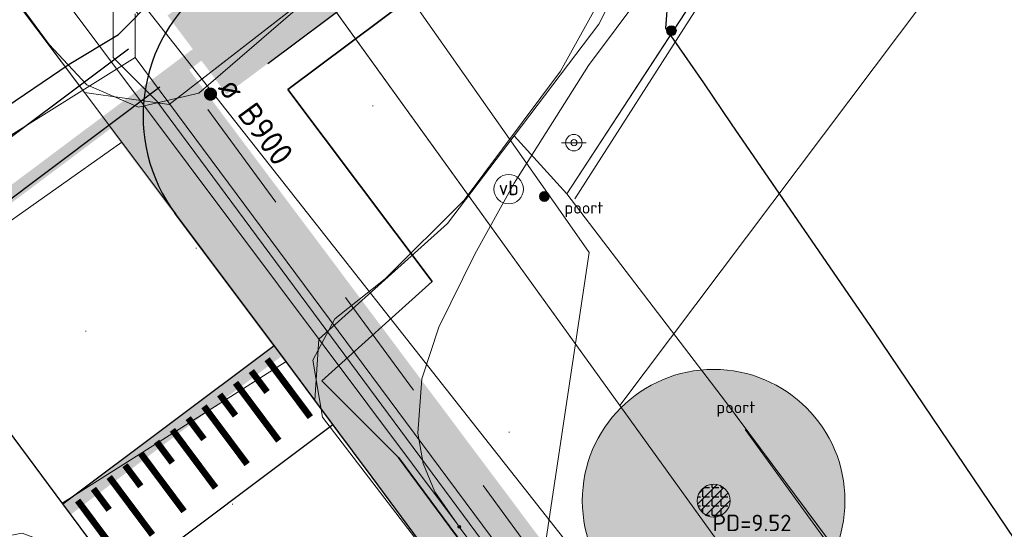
# Model space of a CAD drawing. Header units: metres. Extents: x 163628 to 167855, y 402678 to 405435.
# Tile 172 of 256: x 164804 to 164819, y 403551 to 403559. Entities that reach past the tile are written whole.
import ezdxf
from ezdxf.enums import TextEntityAlignment as Align

# ---------------------------------------------------------------- set-up
doc = ezdxf.new("R2010")
doc.units = ezdxf.units.M
doc.linetypes.add('X-CA190022.004-UO-KL_Wenstracé_v0.3$0$DASHED2', pattern=[0.375, 0.25, -0.125])
doc.linetypes.add('X-CA190022.004-UO-WHM_Riolering gemeente_NLCS_v0.2$0$RI-GWA', pattern=[18.45, 6, -1.8, 1.75, -1.8, 1.75, -1.8, 1.75, -1.8])
doc.layers.get('0').update_dxf_attribs({"lineweight": 25})
for name, color, linetype, lineweight in [('X-CA190022.004-UO-BBM_bebording bebakening markering_v0.4$0$VERKEERSBORDPAAL', 7, 'Continuous', 25), ('X-CA190022.004-UO-BGT_Ondergrond$0$GE_201_SHDHek_Lijn_GEM', 253, 'X-CA190022.004-UO-BGT_Ondergrond$0$Hekwerk', 9), ('X-CA190022.004-UO-BGT_Ondergrond$0$GE_261_OSHHek_Lijn_GEM', 253, 'X-CA190022.004-UO-BGT_Ondergrond$0$Hekwerk', 9), ('X-CA190022.004-UO-BGT_Ondergrond$0$GE_315_WGDRijbaanLokalewegverkeersdrempel_GEM', 253, 'Continuous', 9), ('X-CA190022.004-UO-BGT_Ondergrond$0$GE_316_WGDFietspad_Vlak_GEM', 253, 'Continuous', 9), ('X-CA190022.004-UO-BGT_Ondergrond$0$GE_367_OWGBerm_groenvoorziening_grasenk_GEM', 253, 'Continuous', 9), ('X-CA190022.004-UO-BGT_Ondergrond$0$GE_476_BTDGraslandagrarisch_Vlak_GEM', 253, 'Continuous', 9), ('X-CA190022.004-UO-BGT_Ondergrond$0$GE_814_BRDVerkeersbord_Punt_GEM', 253, 'Continuous', 9), ('X-CA190022.004-UO-DTM inmeting$0$B-WE-AL-AANPIJLING-T18', 246, 'Continuous', 0), ('X-CA190022.004-UO-DTM inmeting$0$B-WE-GR-BOOM-S', 246, 'Continuous', 0), ('X-CA190022.004-UO-DTM inmeting$0$B-WE-IE-MEUBILAIR_WEGMEUBILAIR-S', 246, 'Continuous', 0), ('X-CA190022.004-UO-DTM inmeting$0$B-WE-IE-TERREINAFSCHEIDING_KUNSTMATIG_RASTERHEKWERK-G', 246, 'X-CA190022.004-UO-DTM inmeting$0$IE-TERREINAFSCHEIDING-KUNSTMATIG-OPEN', 0), ('X-CA190022.004-UO-DTM inmeting$0$B-WE-OG-HOOGTEPUNT-S', 246, 'Continuous', 0), ('X-CA190022.004-UO-DTM inmeting$0$B-WE-RI-PUTDEKSELHOOGTE-T25', 246, 'Continuous', 0), ('X-CA190022.004-UO-DTM inmeting$0$B-WE-VH-VERHARDING_ASFALT-G', 246, 'Continuous', 0), ('X-CA190022.004-UO-DWM_Snelfietsroute$0$N-WE-GW-BERM-G', 125, 'Continuous', 25), ('X-CA190022.004-UO-DWM_Snelfietsroute$0$N-WE-VH-DREMPEL-G', 125, 'Continuous', 25), ('X-CA190022.004-UO-DWM_Snelfietsroute$0$N-WE-VH-KANTVERHARDING-G', 125, 'Continuous', 25), ('X-CA190022.004-UO-DWM_Snelfietsroute$0$N-WE-VW-MARKERING_DWARS_DRIEHOEK_5050-G', 125, 'X-CA190022.004-UO-DWM_Snelfietsroute$0$VW-HAAIETAND50-L-N', 25), ('X-CA190022.004-UO-DWM_Snelfietsroute$0$N-WE-VW-MARKERING_DWARS_OVERSTEEK_BLOKSTREEP50-G', 125, 'X-CA190022.004-UO-DWM_Snelfietsroute$0$VW-BLOK50-N', 25), ('X-CA190022.004-UO-DWM_Snelfietsroute$0$N-WE-VW-MARKERING_LANGS_STREEP_DOORGETROKKEN DREMPEL_010-G', 125, 'Continuous', 25), ('X-CA190022.004-UO-GZM_Werkgrens_v0.1$0$N-WE-KG-GRENS_SYSTEEMGRENS-G', 7, 'X-CA190022.004-UO-GZM_Werkgrens_v0.1$0$KG-OG', 35), ('X-CA190022.004-UO-KAD_Percelen$0$B-WE-KG-GRENS_PERCEEL-GV', 150, 'Continuous', 9), ('X-CA190022.004-UO-KL_Wenstracé_v0.3$0$N-OI-KL-ET_LS_MANTELBUIS-G', 60, 'X-CA190022.004-UO-KL_Wenstracé_v0.3$0$DASHED2', 35), ('X-CA190022.004-UO-WHM_Riolering gemeente - drukleidingen_v0.1$0$Riool_onder_druk_asbestcement_leidingen_450_hgml', 214, 'X-CA190022.004-UO-WHM_Riolering gemeente - drukleidingen_v0.1$0$1-200 PERSLEIDING', 25), ('X-CA190022.004-UO-WHM_Riolering gemeente - drukleidingen_v0.1$0$Riool_onder_druk_pvc_leidingen_400_hgml', 214, 'X-CA190022.004-UO-WHM_Riolering gemeente - drukleidingen_v0.1$0$1-200 PERSLEIDING', 25), ('X-CA190022.004-UO-WHM_Riolering gemeente_NLCS_v0.2$0$B-WE-RI-DIAMETER-T18', 214, 'Continuous', 15), ('X-CA190022.004-UO-WHM_Riolering gemeente_NLCS_v0.2$0$B-WE-RI-GWA_TRANSPORTLEIDING-G', 214, 'X-CA190022.004-UO-WHM_Riolering gemeente_NLCS_v0.2$0$RI-GWA', 15)]:
    doc.layers.add(name, color=color, linetype=linetype, lineweight=lineweight)
doc.layers.add('X-CA190022.004-UO-DTM inmeting$0$X-XX-AL-MEETPUNT-S', color=246, linetype='Continuous', lineweight=0, plot=False)
doc.layers.add('X-CA190022.004-UO-DWM_Beplanting$0$B-WE-GR-BOOM-S AFKOMSTIG UIT DTM_v0.4', color=252, linetype='Continuous')
doc.layers.add('X-CA190022.004-UO-DWM_Beplanting$0$N-GV-GR-GRAS-A-200', color=7, linetype='Continuous')
for name, color, linetype, lineweight, transparency in [('X-CA190022.004-UO-KL_Wenstracé_v0.3$0$N-WE-KL-TRACE_WENSTRACE-G 1.5m', 24, 'Continuous', 35, 0.6), ('X-CA190022.004-UO-KLIC$0$B-OI-KL-DATA_KPN_0000546663_VECT_19O042616-G', 42, 'X-CA190022.004-UO-KLIC$0$1-200 TELEFONIE-KPN', 0, 0.25), ('X-CA190022.004-UO-KLIC$0$B-OI-KL-DATA_ZIGGO BV_0000546674_VECT_19O042616-G', 42, 'X-CA190022.004-UO-KLIC$0$1-200 ZIGGO', 0, 0.25), ('X-CA190022.004-UO-KLIC$0$B-OI-KL-WATER_BW_0000551269_VECT_19O042616-G', 42, 'X-CA190022.004-UO-KLIC$0$1-200 WATERLEIDING', 0, 0.25), ('X-CA190022.004-UO-KLIC$0$B-WE-KL-ET_LS-G', 42, 'X-CA190022.004-UO-KLIC$0$1-200 LAAGSPANNING', 0, 0.25), ('X-CA190022.004-UO-KLIC$0$B-WE-KL-ET_LS_HULPSTUK-S', 42, 'X-CA190022.004-UO-KLIC$0$1-200 LAAGSPANNING', 0, 0.25), ('X-CA190022.004-UO-KLIC$0$B-WE-KL-ET_LS_KABELBED-G', 42, 'X-CA190022.004-UO-KLIC$0$1-200 LAAGSPANNING', 0, 0.25), ('X-CA190022.004-UO-KLIC$0$B-WE-KL-GAS_LD-G', 42, 'X-CA190022.004-UO-KLIC$0$1-200 GASLEIDING LAGE DRUK', 0, 0.25), ('X-CA190022.004-UO-KLIC$0$B-WE-KL-GAS_LD_MANTELBUIS-G', 42, 'X-CA190022.004-UO-KLIC$0$1-200 GASLEIDING LAGE DRUK', 0, 0.25)]:
    doc.layers.add(name, color=color, linetype=linetype, lineweight=lineweight, transparency=transparency)
doc.styles.add('X-CA190022.004-UO-BGT_Ondergrond$0$NLCS-ISO', font='NLCS-ISO.ttf')
doc.styles.add('X-CA190022.004-UO-DTM inmeting$0$NLCS-ISO', font='isocpeur.ttf', dxfattribs={"height": 2.5})
doc.styles.add('X-CA190022.004-UO-KLIC$0$NLCS-ISO', font='NLCS-ISO.ttf')
doc.styles.add('X-CA190022.004-UO-WHM_Riolering gemeente - drukleidingen_v0.1$0$NLCS-ISO', font='NLCS-ISO.ttf')
doc.styles.add('X-CA190022.004-UO-WHM_Riolering gemeente_NLCS_v0.2$0$NLCS-ISO-M200-T18', font='NLCS-ISO.ttf', dxfattribs={"height": 0.36})
doc.linetypes.add('X-CA190022.004-UO-BGT_Ondergrond$0$Hekwerk', pattern='A,5,-1.5,[2,dgnlstyle-Veghel.shx,S=0.007937,R=0,X=0,Y=0],-1.5', length=8)
doc.linetypes.add('X-CA190022.004-UO-DTM inmeting$0$IE-TERREINAFSCHEIDING-KUNSTMATIG-OPEN', pattern='A,7,-1.5,[67,NLCS.SHX,S=0.75,R=0,X=0,Y=0],-1.5', length=10)
doc.linetypes.add('X-CA190022.004-UO-DWM_Snelfietsroute$0$VW-BLOK50-N', pattern='A,0,-0.5,[148,NLCS.SHX,S=1,R=0,X=-0.5,Y=0],-0.5', length=1)
doc.linetypes.add('X-CA190022.004-UO-DWM_Snelfietsroute$0$VW-HAAIETAND50-L-N', pattern='A,0,-0.5,[150,NLCS.SHX,S=1,R=0,X=-0.625,Y=-0.25],-0.5', length=1)
doc.linetypes.add('X-CA190022.004-UO-GZM_Werkgrens_v0.1$0$KG-OG', pattern='A,5.5,-1.5,[2,NLCS.SHX,S=0.5,R=0,X=0,Y=0],-1.5', length=8.5)
doc.linetypes.add('X-CA190022.004-UO-KLIC$0$1-200 GASLEIDING LAGE DRUK', pattern='A,1.5,-0.6,["GAS LD",X-CA190022.004-UO-KLIC$0$NLCS-ISO,S=0.24,R=0,X=-0.5,Y=-0.12],-0.7', length=2.8)
doc.linetypes.add('X-CA190022.004-UO-KLIC$0$1-200 LAAGSPANNING', pattern='A,1.5,-0.6,["LS",X-CA190022.004-UO-KLIC$0$NLCS-ISO,S=0.24,R=0,X=-0.45,Y=-0.12],-0.05', length=2.15)
doc.linetypes.add('X-CA190022.004-UO-KLIC$0$1-200 TELEFONIE-KPN', pattern='A,1.5,-0.6,["KPN",X-CA190022.004-UO-KLIC$0$NLCS-ISO,S=0.24,R=0,X=-0.5,Y=-0.12],-0.3', length=2.4)
doc.linetypes.add('X-CA190022.004-UO-KLIC$0$1-200 WATERLEIDING', pattern='A,1.5,-0.6,["WATER",X-CA190022.004-UO-KLIC$0$NLCS-ISO,S=0.24,R=0,X=-0.5,Y=-0.12],-0.65', length=2.75)
doc.linetypes.add('X-CA190022.004-UO-KLIC$0$1-200 ZIGGO', pattern='A,1.5,-0.6,["ZIGGO",X-CA190022.004-UO-KLIC$0$NLCS-ISO,S=0.24,R=0,X=-0.5,Y=-0.12],-0.5', length=2.6)
doc.linetypes.add('X-CA190022.004-UO-WHM_Riolering gemeente - drukleidingen_v0.1$0$1-200 PERSLEIDING', pattern='A,1.5,-0.6,["PERS",X-CA190022.004-UO-WHM_Riolering gemeente - drukleidingen_v0.1$0$NLCS-ISO,S=0.24,R=0,X=-0.5,Y=-0.12],-0.65', length=2.75)

# ---------------------------------------------------------------- blocks, each defined once
blk = doc.blocks.new('X-CA190022.004-UO-BGT_Ondergrond$0$SIE-WEG_PAAL_VERKEERSBORD-SO')
at = {"linetype": 'ByBlock', "lineweight": 18}
blk.add_circle((0, 0), 1.5, dxfattribs=at)
at = {"linetype": 'ByBlock', "lineweight": 18, "style": 'X-CA190022.004-UO-BGT_Ondergrond$0$NLCS-ISO'}
blk.add_text('vb', height=1.5, dxfattribs=at).set_placement((0, 0.132), align=Align.MIDDLE_CENTER)
blk = doc.blocks.new('X-CA190022.004-UO-BGT_Ondergrond$0$IMGEOVerkeersbord')
at = {"xscale": 5, "yscale": 5, "zscale": 5}
blk.add_blockref('X-CA190022.004-UO-BGT_Ondergrond$0$SIE-WEG_PAAL_VERKEERSBORD-SO', (0, 0), dxfattribs=at)
blk = doc.blocks.new('X-CA190022.004-UO-DTM inmeting$0$punt')
at = {"color": 0, "lineweight": -2}
blk.add_line((0, 0), (0, 0), dxfattribs=at)
blk = doc.blocks.new('X-CA190022.004-UO-DTM inmeting$0$SOG-HOOGTEPUNT-SO')
for p, q in [((-0.5, 0), (0.5, 0)), ((0, 0.5), (0, -0.5))]:
    blk.add_line(p, q)
blk = doc.blocks.new('X-CA190022.004-UO-DTM inmeting$0$boom')
h = blk.add_hatch()
h.set_pattern_fill('ANSI31', color=256, scale=0.13)
h.paths.add_polyline_path([(-1, 0, 1), (1, 0, 1)])
blk.add_circle((0, 0), 1)
blk = doc.blocks.new('X-CA190022.004-UO-DTM inmeting$0$SIE-WEG_PAAL_ALGEMEEN_TYPE_01')
h = blk.add_hatch(color=256)
edge = h.paths.add_edge_path()
edge.add_arc((0, 0), 0.188, 0, 360)
at = {"ltscale": 0.5}
blk.add_circle((0, 0), 0.188, dxfattribs=at)
blk = doc.blocks.new('X-CA190022.004-UO-DTM inmeting$0$SIE-WEG_VERKEERSBORD_PAAL')
blk.add_line((-0.3, 0), (0.3, 0))
for radius in [0.2, 0.0745]:
    blk.add_circle((0, 0), radius)
at = {"style": 'X-CA190022.004-UO-DTM inmeting$0$NLCS-ISO'}
blk.add_attdef('VERKEERSBORD', (0.2, 0.202), '', height=0.4, dxfattribs=at)
blk = doc.blocks.new('X-CA190022.004-UO-KLIC$0$SKL-WTB_HULP_MOF-SO')
at = {"linetype": 'ByBlock', "lineweight": 18}
h = blk.add_hatch(color=0, dxfattribs=at)
h.dxf.hatch_style = 1
h.paths.add_polyline_path([(-0.5625, 0, 1), (0.5625, 0, 1)])
at = {"color": 0, "linetype": 'ByBlock', "lineweight": 18}
blk.add_circle((0, 0), 0.5625, dxfattribs=at)
at = {"color": 0, "linetype": 'ByBlock', "lineweight": 18, "style": 'X-CA190022.004-UO-KLIC$0$NLCS-ISO', "flags": 1}
for tag, p in [('TYPE', (1.5, 0)), ('OMSCHRIJVING', (1.5, -3)), ('LABEL', (1.5, -1.5))]:
    blk.add_attdef(tag, p, '', height=1, dxfattribs=at)
blk = doc.blocks.new('X-CA190022.004-UO-DWM_Beplanting$0$SGR-BOOM_01-SO')
at = {"linetype": 'ByBlock', "lineweight": 18}
h = blk.add_hatch(color=0, dxfattribs=at)
h.dxf.hatch_style = 1
edge = h.paths.add_edge_path()
edge.add_arc((0, 0), 0.25, 0, 360)
at = {"color": 0, "linetype": 'ByBlock', "lineweight": 18}
for radius in [2, 0.25]:
    blk.add_circle((0, 0), radius, dxfattribs=at)
blk = doc.blocks.new('X-CA190022.004-UO-DWM_Beplanting$0$IMGEOBoom')
at = {"transparency": 33554457}
h = blk.add_hatch(color=256, dxfattribs=at)
h.dxf.hatch_style = 1
edge = h.paths.add_edge_path()
edge.add_arc((0, 0), 100, 0, 360)
edge = h.paths.add_edge_path(flags=17)
edge.add_arc((0, 0), 12.5, 0, 360)
h = blk.add_hatch()
h.set_pattern_fill('ANGLE', color=256)
h.set_pattern_definition([(0, (0, 0), (0, 6.985), [5.08, -1.905]), (90, (0, 0), (-6.985, 4e-16), [5.08, -1.905])])
edge = h.paths.add_edge_path(flags=17)
edge.add_arc((0, 0), 12.5, 0, 360)
at = {"layer": 'X-CA190022.004-UO-DWM_Beplanting$0$N-GV-GR-GRAS-A-200'}
h = blk.add_hatch(color=256, dxfattribs=at)
h.dxf.hatch_style = 1
edge = h.paths.add_edge_path(flags=17)
edge.add_arc((0, 0), 12.5, 0, 360)
at = {"xscale": 50, "yscale": 50, "zscale": 50}
blk.add_blockref('X-CA190022.004-UO-DWM_Beplanting$0$SGR-BOOM_01-SO', (0, 0), dxfattribs=at)
blk = doc.blocks.new('X-CA190022.004-UO-BBM_bebording bebakening markering_v0.4$0$_Dot')
at = {"color": 0, "linetype": 'ByBlock', "const_width": 0.5}
blk.add_lwpolyline([(-0.25, 0, 1), (0.25, 0, 1)], format="xyb", close=True, dxfattribs=at)

msp = doc.modelspace()

# ---------------------------------------------------------------- linework, layer by layer
at = {"layer": 'X-CA190022.004-UO-BGT_Ondergrond$0$GE_201_SHDHek_Lijn_GEM'}
for p, q in [((164814.494, 403553.261), (164812.075, 403556.422)), ((164816.43, 403550.653), (164814.494, 403553.261))]:
    msp.add_line(p, q, dxfattribs=at)
at = {"layer": 'X-CA190022.004-UO-BGT_Ondergrond$0$GE_261_OSHHek_Lijn_GEM'}
msp.add_line((164812.075, 403556.422), (164815.7, 403561.975), dxfattribs=at)
at = {"layer": 'X-CA190022.004-UO-BGT_Ondergrond$0$GE_315_WGDRijbaanLokalewegverkeersdrempel_GEM', "flags": 128}
for points in [[(164804.732, 403557.966), (164805.297, 403557.211), (164802.021, 403554.894), (164801.464, 403555.641), (164800.46, 403556.99), (164799.789, 403557.922), (164803.063, 403560.189), (164804.732, 403557.966)], [(164805.297, 403557.211), (164807.802, 403553.866), (164804.392, 403551.712), (164802.021, 403554.894), (164805.297, 403557.211)], [(164808.24, 403553.281), (164809.934, 403550.997), (164806.751, 403548.547), (164805.104, 403550.757), (164804.392, 403551.712), (164807.802, 403553.866), (164808.24, 403553.281)]]:
    msp.add_lwpolyline(points, dxfattribs=at)
at = {"layer": 'X-CA190022.004-UO-BGT_Ondergrond$0$GE_316_WGDFietspad_Vlak_GEM', "flags": 128}
for points in [[(164815.79, 403566.84), (164814.789, 403563.951), (164814.07, 403562.025), (164812.565, 403559.008), (164811.274, 403557.307), (164810.26, 403555.972), (164808.297, 403554.21), (164808.24, 403553.281), (164807.802, 403553.866), (164805.297, 403557.211), (164804.732, 403557.966), (164806.021, 403557.782), (164809.528, 403560.51)], [(164777.48, 403551.59), (164785.18, 403548.901), (164787.88, 403548.37), (164790.83, 403549), (164797.385, 403552.065), (164798.83, 403552.74), (164801.326, 403554.448), (164801.464, 403555.641), (164802.021, 403554.894), (164804.392, 403551.712), (164805.104, 403550.757), (164803.782, 403551.252), (164803.21, 403551.146), (164798.777, 403549.092), (164797.942, 403548.705), (164793.738, 403546.45)]]:
    msp.add_lwpolyline(points, dxfattribs=at)
at = {"layer": 'X-CA190022.004-UO-BGT_Ondergrond$0$GE_367_OWGBerm_groenvoorziening_grasenk_GEM', "flags": 128}
for points in [[(164809.528, 403560.51), (164806.021, 403557.782), (164804.732, 403557.966), (164803.063, 403560.189), (164802.426, 403561.037), (164802.303, 403561.201), (164794.593, 403571.459), (164796.779, 403572.731), (164801.128, 403568.949), (164807.319, 403571.87), (164807.843, 403570.785), (164810.586, 403572.108), (164810.297, 403572.708), (164815.446, 403575.376), (164818.198, 403577.726), (164824.741, 403582.424), (164845.508, 403592.191), (164892.802, 403614.747), (164932.953, 403634.789), (165023.639, 403678.975)], [(164894.042, 403607.59), (164853.84, 403588.034), (164832.047, 403577.565), (164822.431, 403572.962), (164815.7, 403561.975), (164812.075, 403556.422), (164811.274, 403557.307), (164812.565, 403559.008), (164814.07, 403562.025), (164814.789, 403563.951), (164815.79, 403566.84), (164816.034, 403567.544), (164816.352, 403568.462)], [(164839.612, 403510.857), (164811.257, 403549.212), (164810.555, 403550.158), (164809.934, 403550.997), (164808.24, 403553.281), (164808.297, 403554.21), (164810.26, 403555.972), (164811.274, 403557.307), (164812.075, 403556.422), (164814.494, 403553.261), (164816.43, 403550.653), (164815.615, 403550.561)]]:
    msp.add_lwpolyline(points, dxfattribs=at)
at = {"layer": 'X-CA190022.004-UO-BGT_Ondergrond$0$GE_476_BTDGraslandagrarisch_Vlak_GEM', "flags": 128}
msp.add_lwpolyline([(164835.006, 403525.555), (164824.925, 403539.208), (164816.43, 403550.653), (164814.494, 403553.261), (164812.075, 403556.422), (164815.7, 403561.975), (164822.431, 403572.962)], dxfattribs=at)
at = {"layer": 'X-CA190022.004-UO-DTM inmeting$0$B-WE-IE-TERREINAFSCHEIDING_KUNSTMATIG_RASTERHEKWERK-G'}
for p, q in [((164814.099, 403559.322, 9.594), (164812.197, 403556.344, 9.616)), ((164814.791, 403552.831, 9.374), (164816.313, 403550.738, 9.089))]:
    msp.add_line(p, q, dxfattribs=at)
at = {"layer": 'X-CA190022.004-UO-DTM inmeting$0$B-WE-VH-VERHARDING_ASFALT-G'}
for points in [[(164792.992, 403573.977, 10.108), (164795.304, 403570.621, 10.016), (164798.532, 403566.291, 9.867), (164801.815, 403561.922, 9.769), (164804.19, 403558.695, 9.703), (164804.768, 403558.082, 9.692), (164805.552, 403557.743, 9.674), (164806.47, 403557.954, 9.648), (164808.382, 403559.604, 9.595), (164809.36, 403560.511, 9.573), (164811.295, 403564.07, 9.523), (164812.717, 403568.558, 9.471)], [(164816.604, 403541.988, 9.39), (164811.887, 403548.411, 9.533), (164808.355, 403553.021, 9.627), (164808.206, 403553.888, 9.631), (164808.545, 403554.52, 9.624), (164809.311, 403555.128, 9.616), (164810.51, 403556.327, 9.595), (164811.979, 403558.293, 9.587), (164814.372, 403562.603, 9.551), (164816.062, 403567.497, 9.508)]]:
    msp.add_polyline3d(points, dxfattribs=at)
at = {"layer": 'X-CA190022.004-UO-DWM_Snelfietsroute$0$N-WE-GW-BERM-G', "flags": 128}
msp.add_lwpolyline([(164807.522, 403558.409), (164809.535, 403559.916, 0.087199), (164816.289, 403567.107, -0.136189), (164824.934, 403574.689), (164897.734, 403609.791), (164930.876, 403625.771), (165054.566, 403685.411), (165122.939, 403718.377), (165180.277, 403745.695, -0.027628), (165182.474, 403746.596), (165187.245, 403749.496)], format="xyb", dxfattribs=at)
at = {"layer": 'X-CA190022.004-UO-DWM_Snelfietsroute$0$N-WE-VH-DREMPEL-G', "flags": 128}
for points in [[(164804.402, 403551.699), (164807.617, 403554.113)], [(164805.298, 403550.497), (164808.514, 403552.911)]]:
    msp.add_lwpolyline(points, dxfattribs=at)
at = {"layer": 'X-CA190022.004-UO-DWM_Snelfietsroute$0$N-WE-VH-KANTVERHARDING-G', "flags": 128}
msp.add_lwpolyline([(164810.555, 403550.158), (164809.11, 403552.108), (164808.514, 403552.911), (164807.802, 403553.866), (164806.107, 403556.13)], dxfattribs=at)
msp.add_lwpolyline([(164807.381, 403547.69), (164804.402, 403551.699), (164802.911, 403553.699, 0.414918), (164799.408, 403554.206), (164798.266, 403553.351), (164797.887, 403553.073), (164796.999, 403552.458), (164796.088, 403551.88), (164795.153, 403551.338), (164794.198, 403550.834), (164793.224, 403550.369)], format="xyb", dxfattribs=at)
at = {"layer": 'X-CA190022.004-UO-DWM_Snelfietsroute$0$N-WE-VH-KANTVERHARDING-G'}
msp.add_arc((164808.122, 403557.609), 2.5, 126.8287, 216.824, dxfattribs=at)
at = {"layer": 'X-CA190022.004-UO-DWM_Snelfietsroute$0$N-WE-VW-MARKERING_DWARS_DRIEHOEK_5050-G', "flags": 128}
msp.add_lwpolyline([(164803.378, 403556.18), (164805.878, 403558.052)], dxfattribs=at)
at = {"layer": 'X-CA190022.004-UO-DWM_Snelfietsroute$0$N-WE-VW-MARKERING_DWARS_OVERSTEEK_BLOKSTREEP50-G', "flags": 128}
msp.add_lwpolyline([(164800.389, 403554.879), (164805.398, 403558.63)], dxfattribs=at)
at = {"layer": 'X-CA190022.004-UO-DWM_Snelfietsroute$0$N-WE-VW-MARKERING_LANGS_STREEP_DOORGETROKKEN DREMPEL_010-G', "flags": 128}
for points, const_width in [([(164804.461, 403551.619), (164807.677, 403554.033)], 0.2), ([(164807.512, 403553.903), (164808.17, 403553.021)], 0.1), ([(164807.271, 403553.723), (164807.511, 403553.403)], 0.1), ([(164807.031, 403553.544), (164807.689, 403552.663)], 0.1), ([(164806.79, 403553.365), (164807.03, 403553.044)], 0.1), ([(164806.55, 403553.185), (164807.208, 403552.304)], 0.1), ([(164806.309, 403553.006), (164806.549, 403552.685)], 0.1), ([(164806.069, 403552.827), (164806.727, 403551.945)], 0.1), ([(164805.828, 403552.647), (164806.068, 403552.327)], 0.1), ([(164805.588, 403552.468), (164806.246, 403551.587)], 0.1), ([(164805.347, 403552.289), (164805.587, 403551.968)], 0.1), ([(164805.107, 403552.109), (164805.765, 403551.228)], 0.1), ([(164804.866, 403551.93), (164805.106, 403551.609)], 0.1), ([(164804.626, 403551.751), (164805.284, 403550.869)], 0.1)]:
    msp.add_lwpolyline(points, dxfattribs=dict(at, const_width=const_width))
at = {"layer": 'X-CA190022.004-UO-GZM_Werkgrens_v0.1$0$N-WE-KG-GRENS_SYSTEEMGRENS-G', "ltscale": 0.2, "flags": 128}
msp.add_lwpolyline([(164202.447, 403276.261, -0.007014), (164204.684, 403278.194), (164207.732, 403280.631), (164216.351, 403287.471), (164219.004, 403289.434), (164219.375, 403289.729), (164237.184, 403303.185), (164244.587, 403308.605), (164248.73, 403311.638), (164253.977, 403315.367), (164261.175, 403320.48), (164269.682, 403326.324), (164277.478, 403331.538), (164300.139, 403346.153), (164322.964, 403359.926), (164334.073, 403366.292), (164351.665, 403375.797), (164373.742, 403387.55), (164399.95, 403400.464), (164429.28, 403414.743), (164430.124, 403415.141), (164430.948, 403415.506), (164431.777, 403415.846), (164432.615, 403416.161), (164433.462, 403416.453), (164434.316, 403416.72), (164435.176, 403416.962), (164436.043, 403417.179), (164436.306, 403417.259, -0.099821), (164451.982, 403417.179, 0.131087), (164471.53, 403420.948), (164482.533, 403426.243), (164490.693, 403418.8), (164492.586, 403419.707), (164495.404, 403416.53, -0.0101), (164498.074, 403413.536), (164499.385, 403412.005), (164502.276, 403408.653), (164509.274, 403412.948), (164511.768, 403416.461), (164509.186, 403420.201, -0.175036), (164509.321, 403422.135, -0.180129), (164510.517, 403423.431), (164518.825, 403427.315), (164545.03, 403439.927), (164571.695, 403452.754), (164577.955, 403456.064), (164591.472, 403464.142), (164595.446, 403466.159), (164599.431, 403468.182), (164600.854, 403468.863), (164605.94, 403471.242), (164622.016, 403477.758), (164627.273, 403479.889), (164631.947, 403481.905), (164633.267, 403482.539, 0.084778), (164642.609, 403485.38), (164759.332, 403541.386), (164770.974, 403544.815), (164773.272, 403545.397), (164787.887, 403542.29), (164789.899, 403542.38), (164793.252, 403543.048), (164800.24, 403546.814), (164803.671, 403549.366), (164804.774, 403550.36), (164806.983, 403547.387), (164807.907, 403546.199), (164811.87, 403549.281), (164810.953, 403550.46), (164809.512, 403552.406), (164808.343, 403553.575), (164810.024, 403555.089), (164807.827, 403558.012), (164809.834, 403559.516, 0.087199), (164816.707, 403566.833, -0.136189), (164825.151, 403574.239), (164897.952, 403609.34), (164931.093, 403625.32), (165054.784, 403684.96), (165123.155, 403717.926), (165148.566, 403730.033), (165175.654, 403740.478), (165188.146, 403744.824), (165187.632, 403748.092), (165185.258, 403754.932), (165180.038, 403753.689, 0.027846), (165177.051, 403752.466), (165119.698, 403725.141), (165051.309, 403692.167), (164927.618, 403632.527), (164894.477, 403616.547), (164821.676, 403581.445, 0.136189), (164810.016, 403571.218, -0.087199), (164805.039, 403565.919), (164803.02, 403564.408), (164799.415, 403569.204), (164798.615, 403568.604), (164797.815, 403568.006), (164797.216, 403568.806), (164793.371, 403565.926), (164793.97, 403565.126), (164792.376, 403563.932), (164795.885, 403559.064, -0.201548), (164780.097, 403554.057, 0.075656), (164771.169, 403553.982, -0.009755), (164764.075, 403552.536), (164754.286, 403547.799), (164747.474, 403544.606), (164708.34, 403525.583), (164686.218, 403515.365), (164675.148, 403509.865), (164663.524, 403504.258), (164644.327, 403495.071), (164639.493, 403492.723), (164638.201, 403492.127, -0.201818), (164621.846, 403491.8, 0.209498), (164598.58, 403490.973), (164556.157, 403470.566), (164536.299, 403461.008), (164516.318, 403451.408), (164508.232, 403447.512), (164500.187, 403443.642), (164497.203, 403443.008), (164495.09, 403442.274, 0.130794), (164492.913, 403444.811), (164488.435, 403447.885), (164494.899, 403449.835), (164490.315, 403452.233), (164484.484, 403450.597, -0.076427), (164479.748, 403454.723), (164478.799, 403455.857), (164474.918, 403452.962), (164457.343, 403473.566), (164451.257, 403468.374), (164465.519, 403451.653, -0.484297), (164464.817, 403448.113), (164461.416, 403446.394), (164463.893, 403441.77), (164464.916, 403439.614), (164433.017, 403424.683, 0.05166), (164425.3, 403421.703), (164396.431, 403407.648), (164370.094, 403394.67), (164347.884, 403382.848), (164330.182, 403373.283), (164318.908, 403366.822), (164295.903, 403352.941), (164273.086, 403338.225), (164265.193, 403332.947), (164256.594, 403327.039), (164249.344, 403321.888), (164244.05, 403318.127), (164239.86, 403315.06), (164232.409, 403309.604), (164214.476, 403296.054), (164201.289, 403285.589, 0.012131), (164197.414, 403282.357)], format="xyb", close=True, dxfattribs=at)
at = {"layer": 'X-CA190022.004-UO-KAD_Percelen$0$B-WE-KG-GRENS_PERCEEL-GV', "flags": 128}
for points in [[(164812.884, 403553.196), (164817.529, 403559.372), (164818.291, 403564.405), (164819.546, 403567.881), (164822.987, 403573.331), (164900.08, 403610.457), (164894.973, 403617.537), (164799.538, 403571.715)], [(164819.546, 403567.881), (164818.291, 403564.405), (164817.529, 403559.372), (164812.884, 403553.196), (164819.424, 403544.122), (164847.738, 403505.918), (164850.36, 403503.946), (164853.636, 403502.187), (164880.122, 403492.516), (164891.81, 403488.06), (164921.88, 403477.54), (164929.892, 403473.773), (164913.679, 403519.457), (164902.78, 403561.659), (164930.713, 403568.012), (164926.596, 403575.181), (164900.08, 403610.457), (164822.987, 403573.331)]]:
    msp.add_lwpolyline(points, close=True, dxfattribs=at)
msp.add_lwpolyline([(164995.489, 403499.804), (164929.892, 403473.773), (164921.88, 403477.54), (164891.81, 403488.06), (164880.122, 403492.516), (164853.636, 403502.187), (164850.36, 403503.946), (164847.738, 403505.918), (164819.424, 403544.122), (164812.884, 403553.196), (164799.538, 403571.715), (164789.551, 403566.923), (164790.783, 403565.26), (164802.649, 403548.73), (164808.436, 403540.853), (164833.316, 403507.004), (164848.867, 403493.07), (164858.048, 403489.835), (164865.033, 403489.542), (164912.727, 403472.756), (164924.085, 403466.159)], dxfattribs=at)
at = {"layer": 'X-CA190022.004-UO-KL_Wenstracé_v0.3$0$N-OI-KL-ET_LS_MANTELBUIS-G', "ltscale": 2.5, "const_width": 0.22}
msp.add_lwpolyline([(164800.486, 403554.077), (164806.445, 403558.539)], dxfattribs=at)
at = {"layer": 'X-CA190022.004-UO-KL_Wenstracé_v0.3$0$N-WE-KL-TRACE_WENSTRACE-G 1.5m', "lineweight": 18, "ltscale": 0.2, "const_width": 1.5}
msp.add_lwpolyline([(164806.445, 403558.539), (164809.085, 403560.516, 0.080818), (164815.268, 403566.935, -0.128794), (164823.826, 403574.278), (164893.148, 403608.021, -0.001476), (164946.286, 403633.693), (165112.531, 403713.403, 0.00021), (165120.096, 403717.035), (165184.197, 403747.836, -0.028459), (165186.536, 403748.8), (165187.385, 403749.095)], format="xyb", dxfattribs=at)
msp.add_lwpolyline([(164805.647, 403557.964), (164811.155, 403550.608)], dxfattribs=at)
at = {"layer": 'X-CA190022.004-UO-KLIC$0$B-OI-KL-DATA_KPN_0000546663_VECT_19O042616-G', "flags": 128}
msp.add_lwpolyline([(164798.167, 403569.833), (164798.167, 403568.833), (164799.167, 403567.5), (164816.5, 403545.5), (164829.833, 403526.5), (164830.833, 403525.5), (164830.833, 403524.833)], dxfattribs=at)
at = {"layer": 'X-CA190022.004-UO-KLIC$0$B-OI-KL-DATA_ZIGGO BV_0000546674_VECT_19O042616-G', "flags": 128}
for points in [[(164805.5, 403559.167), (164805.5, 403558.5)], [(164805.5, 403558.5), (164792.167, 403550.167), (164789.5, 403549.5), (164787.167, 403549.5), (164775.833, 403552.833), (164770.5, 403552.833), (164769.5, 403552.5), (164754.833, 403546.833), (164746.167, 403542.833), (164696.833, 403519.5), (164675.5, 403508.833), (164645.5, 403493.5), (164633.5, 403487.833), (164622.167, 403482.5), (164619.167, 403481.5), (164613.167, 403479.833), (164613.167, 403479.167), (164612.5, 403478.833), (164596.5, 403471.5), (164584.167, 403465.167), (164572.833, 403458.5), (164564.167, 403454.167), (164515.833, 403430.167), (164513.833, 403429.5), (164502.167, 403428.833), (164500.833, 403428.5), (164496.167, 403426.5), (164496.167, 403425.833), (164494.833, 403424.5), (164489.167, 403420.167), (164485.5, 403418.833)], [(164805.5, 403558.5), (164830.5, 403524.833)]]:
    msp.add_lwpolyline(points, dxfattribs=at)
at = {"layer": 'X-CA190022.004-UO-KLIC$0$B-OI-KL-WATER_BW_0000551269_VECT_19O042616-G', "flags": 128}
msp.add_lwpolyline([(164796.167, 403570.167), (164796.833, 403570.167), (164797.167, 403569.5), (164805.167, 403559.5), (164805.167, 403558.5), (164805.833, 403557.833), (164830.5, 403524.5)], dxfattribs=at)
at = {"layer": 'X-CA190022.004-UO-KLIC$0$B-WE-KL-ET_LS-G'}
for points in [[(164810.437, 403551.35), (164810.405, 403551.394), (164810.066, 403551.884), (164809.886, 403552.316), (164809.809, 403552.777), (164809.869, 403553.604), (164810.127, 403554.393), (164810.676, 403555.501), (164811.273, 403556.585), (164812.404, 403558.375), (164813.671, 403560.072), (164815.37, 403563.698), (164816.674, 403567.485), (164817.24, 403569.055)], [(164804.27, 403559.602), (164810.405, 403551.394), (164810.437, 403551.35)], [(164810.437, 403551.35), (164810.978, 403550.618)]]:
    msp.add_lwpolyline(points, dxfattribs=at)
at = {"layer": 'X-CA190022.004-UO-KLIC$0$B-WE-KL-ET_LS_KABELBED-G'}
for points in [[(164810.405, 403551.394), (164810.066, 403551.884), (164809.886, 403552.316), (164809.809, 403552.777), (164809.869, 403553.604), (164810.127, 403554.393), (164810.676, 403555.501), (164811.273, 403556.585), (164812.404, 403558.375), (164813.671, 403560.072), (164815.37, 403563.698), (164816.674, 403567.485), (164817.24, 403569.055), (164818.001, 403570.541), (164818.209, 403570.879), (164818.428, 403571.21), (164818.825, 403571.762), (164819.25, 403572.292), (164819.308, 403572.35), (164819.373, 403572.401)], [(164804.27, 403559.602), (164810.405, 403551.394)], [(164810.405, 403551.394), (164810.437, 403551.35)], [(164810.437, 403551.35), (164810.978, 403550.618)]]:
    msp.add_lwpolyline(points, dxfattribs=at)
at = {"layer": 'X-CA190022.004-UO-KLIC$0$B-WE-KL-GAS_LD-G'}
msp.add_lwpolyline([(164830.408, 403524.408), (164828.962, 403526.416), (164812.768, 403548.825), (164811.639, 403550.353), (164812.416, 403555.528), (164812.014, 403556.101), (164809.143, 403560.195), (164808.021, 403561.795), (164809.062, 403564.861), (164806.109, 403570.727)], dxfattribs=at)
at = {"layer": 'X-CA190022.004-UO-KLIC$0$B-WE-KL-GAS_LD_MANTELBUIS-G'}
msp.add_lwpolyline([(164812.014, 403556.101), (164809.143, 403560.195)], dxfattribs=at)
at = {"layer": 'X-CA190022.004-UO-WHM_Riolering gemeente - drukleidingen_v0.1$0$Riool_onder_druk_asbestcement_leidingen_450_hgml', "flags": 128}
for points in [[(164813.584, 403558.944), (164814.128, 403566.048), (164814.704, 403568.352), (164815.104, 403570.144), (164815.456, 403571.872), (164816.576, 403573.088), (164828.224, 403581.824), (164832.944, 403585.184), (164847.568, 403592.384), (164899.392, 403617.984), (164916.704, 403626.528), (164939.712, 403637.568), (164958.704, 403646.976), (164976.016, 403655.296), (165007.456, 403670.272), (165028.672, 403680.896), (165081.664, 403706.144), (165110.96, 403719.424), (165124.224, 403725.28), (165144.064, 403734.56), (165150.816, 403737.728), (165155.504, 403739.232), (165165.376, 403742.24), (165170.16, 403743.616)], [(164814.8, 403149.632), (164811.936, 403148.48), (164810.656, 403148.064), (164805.744, 403146.752), (164797.952, 403144.672), (164797.392, 403144.736), (164796.848, 403144.992), (164796.368, 403145.472), (164795.712, 403146.912), (164793.088, 403155.296), (164786.528, 403176), (164778.416, 403203.104), (164770.368, 403228.32), (164765.728, 403243.008), (164757.856, 403266.944), (164752.336, 403282.048), (164749.424, 403291.072), (164747.808, 403296.352), (164747.856, 403299.424), (164750.736, 403303.104), (164756.128, 403311.168), (164768.08, 403329.696), (164783.296, 403353.248), (164790.832, 403364.96), (164794.416, 403370.624), (164799.328, 403376.576), (164810.256, 403387.424), (164822.624, 403398.208), (164848.768, 403416.704), (164864.032, 403425.632), (164868.352, 403428.416), (164864.032, 403471.712), (164861.12, 403503.84), (164856.864, 403507.744), (164851.984, 403509.888), (164846.608, 403513.664), (164840.64, 403520.224), (164832.896, 403531.168), (164828.368, 403537.152), (164816.752, 403554.336), (164814.592, 403557.472), (164814.16, 403558.112), (164813.584, 403558.944)]]:
    msp.add_lwpolyline(points, dxfattribs=at)
at = {"layer": 'X-CA190022.004-UO-WHM_Riolering gemeente - drukleidingen_v0.1$0$Riool_onder_druk_pvc_leidingen_400_hgml', "flags": 128}
msp.add_lwpolyline([(164503.904, 403422.688), (164509.696, 403425.6), (164520.576, 403430.976), (164538.976, 403439.52), (164559.584, 403449.216), (164577.584, 403457.856), (164584.864, 403461.216), (164609.264, 403472.896), (164631.648, 403483.584), (164654.176, 403494.304), (164656.736, 403495.68), (164660.448, 403497.568), (164676.688, 403505.184), (164691.232, 403512.288), (164723.296, 403527.712), (164737.456, 403534.528), (164746.688, 403537.76), (164756.864, 403542.144), (164770.368, 403546.656), (164783.248, 403547.776), (164784.736, 403548.192), (164797.104, 403553.12), (164801.664, 403556.48), (164804.496, 403558.4), (164805.248, 403558.848), (164807.552, 403561.184), (164809.104, 403564.224), (164811.92, 403570.048)], dxfattribs=at)
at = {"layer": 'X-CA190022.004-UO-WHM_Riolering gemeente_NLCS_v0.2$0$B-WE-RI-GWA_TRANSPORTLEIDING-G'}
msp.add_line((164802, 403564), (164812.992, 403548.992), dxfattribs=at)

# ---------------------------------------------------------------- block references
at = {"layer": 'X-CA190022.004-UO-BBM_bebording bebakening markering_v0.4$0$VERKEERSBORDPAAL', "xscale": 0.2, "yscale": 0.2, "zscale": 0.2}
for rotation in [125.7303780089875, 180.0824493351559]:
    msp.add_blockref('X-CA190022.004-UO-BBM_bebording bebakening markering_v0.4$0$_Dot', (164806.649, 403557.942), dxfattribs=dict(at, rotation=rotation))
at = {"layer": 'X-CA190022.004-UO-BGT_Ondergrond$0$GE_814_BRDVerkeersbord_Punt_GEM', "xscale": 0.03, "yscale": 0.03, "zscale": 0.02}
msp.add_blockref('X-CA190022.004-UO-BGT_Ondergrond$0$IMGEOVerkeersbord', (164811.19, 403556.494), dxfattribs=at)
at = {"layer": 'X-CA190022.004-UO-DTM inmeting$0$B-WE-GR-BOOM-S', "linetype": 'ByBlock', "lineweight": -2, "xscale": 0.25, "yscale": 0.25, "zscale": 0.25}
msp.add_blockref('X-CA190022.004-UO-DTM inmeting$0$boom', (164814.312, 403551.748, 9.483), dxfattribs=at)
at = {"layer": 'X-CA190022.004-UO-DTM inmeting$0$B-WE-IE-MEUBILAIR_WEGMEUBILAIR-S', "color": 0, "linetype": 'ByBlock', "lineweight": -2, "xscale": 0.3999999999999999, "yscale": 0.3999999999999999, "zscale": 0.3999999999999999}
for p in [(164813.669, 403558.909, 9.637), (164811.733, 403556.382, 9.617)]:
    msp.add_blockref('X-CA190022.004-UO-DTM inmeting$0$SIE-WEG_PAAL_ALGEMEEN_TYPE_01', p, dxfattribs=at)
at = {"layer": 'X-CA190022.004-UO-DTM inmeting$0$B-WE-IE-MEUBILAIR_WEGMEUBILAIR-S', "linetype": 'ByBlock', "lineweight": -2, "xscale": 0.6250000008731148, "yscale": 0.6250000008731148, "zscale": 0.6250000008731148}
msp.add_blockref('X-CA190022.004-UO-DTM inmeting$0$SIE-WEG_VERKEERSBORD_PAAL', (164812.183, 403557.202, 9.595), dxfattribs=at)
at = {"layer": 'X-CA190022.004-UO-DTM inmeting$0$B-WE-OG-HOOGTEPUNT-S', "linetype": 'ByBlock', "lineweight": -2, "xscale": 0.01, "yscale": 0.01, "zscale": 0.01}
for p in [(164809.123, 403557.765, 9.61), (164806.429, 403555.596, 9.651), (164804.749, 403554.33, 9.641), (164811.199, 403552.794, 9.602), (164806.984, 403551.697, 9.594)]:
    msp.add_blockref('X-CA190022.004-UO-DTM inmeting$0$SOG-HOOGTEPUNT-SO', p, dxfattribs=at)
at = {"layer": 'X-CA190022.004-UO-DTM inmeting$0$X-XX-AL-MEETPUNT-S', "linetype": 'ByBlock', "lineweight": -2}
for p in [(164804.19, 403558.695, 9.703), (164811.979, 403558.293, 9.587), (164804.768, 403558.082, 9.692), (164806.47, 403557.954, 9.648), (164805.552, 403557.743, 9.674), (164810.51, 403556.327, 9.595), (164812.197, 403556.344, 9.616), (164812.336, 403556.184, 9.592), (164809.311, 403555.128, 9.616), (164808.545, 403554.52, 9.624), (164808.206, 403553.888, 9.631), (164814.65, 403553.144, 9.441), (164808.355, 403553.021, 9.627), (164814.791, 403552.831, 9.374)]:
    msp.add_blockref('X-CA190022.004-UO-DTM inmeting$0$punt', p, dxfattribs=at)
at = {"layer": 'X-CA190022.004-UO-DWM_Beplanting$0$B-WE-GR-BOOM-S AFKOMSTIG UIT DTM_v0.4', "linetype": 'ByBlock', "lineweight": -2, "xscale": 0.02, "yscale": 0.02, "zscale": 0.02}
msp.add_blockref('X-CA190022.004-UO-DWM_Beplanting$0$IMGEOBoom', (164814.312, 403551.748, 9.483), dxfattribs=at)
at = {"layer": 'X-CA190022.004-UO-KLIC$0$B-WE-KL-ET_LS_HULPSTUK-S', "xscale": 0.04, "yscale": 0.04, "zscale": 0.2}
msp.add_blockref('X-CA190022.004-UO-KLIC$0$SKL-WTB_HULP_MOF-SO', (164810.437, 403551.35), dxfattribs=at)

# ---------------------------------------------------------------- texts
at = {"layer": 'X-CA190022.004-UO-DTM inmeting$0$B-WE-AL-AANPIJLING-T18', "linetype": 'ByBlock', "char_height": 0.18, "attachment_point": 5, "style": 'X-CA190022.004-UO-DTM inmeting$0$NLCS-ISO'}
for insert in [(164812.336, 403556.184, 9.592), (164814.65, 403553.144, 9.441)]:
    msp.add_mtext('poort', dxfattribs=dict(at, insert=insert))
at = {"layer": 'X-CA190022.004-UO-DTM inmeting$0$B-WE-RI-PUTDEKSELHOOGTE-T25', "linetype": 'ByBlock', "insert": (164814.896, 403551.285, 9.522), "char_height": 0.25, "attachment_point": 8, "style": 'X-CA190022.004-UO-DTM inmeting$0$NLCS-ISO'}
msp.add_mtext('PD=9.52', dxfattribs=at)
at = {"layer": 'X-CA190022.004-UO-WHM_Riolering gemeente_NLCS_v0.2$0$B-WE-RI-DIAMETER-T18', "style": 'X-CA190022.004-UO-WHM_Riolering gemeente_NLCS_v0.2$0$NLCS-ISO-M200-T18'}
msp.add_text('ø B900', height=0.36, rotation=306.2593, dxfattribs=at).set_placement((164806.752, 403558.035))

doc.saveas('drawing.dxf')
